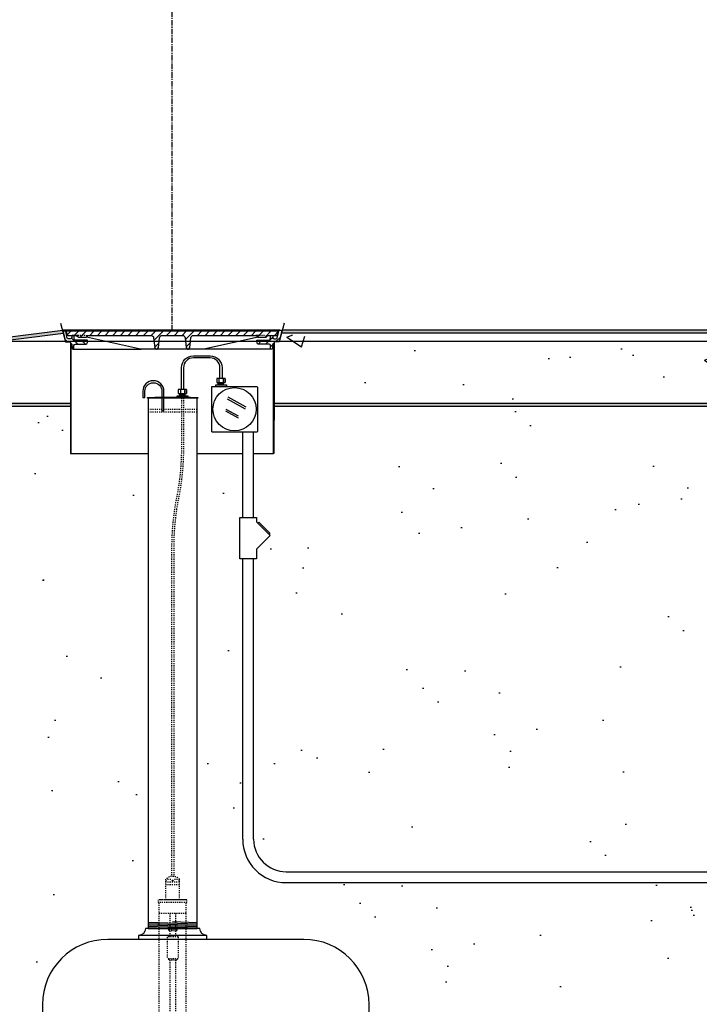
# Model space of a CAD drawing. Extents: x 1081 to 2220, y 0 to 2796.
# Tile 55 of 161: x 1494 to 1557, y 923 to 1014. Entities that reach past the tile are written whole.
import ezdxf

# ---------------------------------------------------------------- set-up
doc = ezdxf.new("R2010")
doc.units = 0
doc.header["$MEASUREMENT"] = 0
doc.header["$PDSIZE"] = 1
doc.linetypes.add('CENTER1', pattern=[0.6625, 0.5, -0.075, 0.0125, -0.075])
doc.linetypes.add('HIDDEN5', pattern=[0.05, 0.025, -0.025])
doc.layers.get('DEFPOINTS').update_dxf_attribs({"linetype": 'CONTINUOUS'})
for name, color, linetype in [('CENTERLINE', 3, 'CENTER1'), ('CONCRETE-HATCH', 2, 'CONTINUOUS'), ('CONDUIT', 2, 'CONTINUOUS'), ('DIM', 3, 'CONTINUOUS'), ('FREEZE-LINES', 8, 'CONTINUOUS'), ('GALV-4-PIPE', 4, 'CONTINUOUS'), ('J-BOX', 2, 'CONTINUOUS'), ('PEAGRAVEL-HATCH', 3, 'CONTINUOUS'), ('PROBE', 2, 'CONTINUOUS'), ('TANK-BUNG-OPENING-4', 3, 'CONTINUOUS'), ('TANK-MANHOLE-18', 2, 'CONTINUOUS'), ('TANK-MANHOLE-COVER-18', 2, 'CONTINUOUS'), ('TANK-MANHOLE-COVER-HATCH-18', 7, 'CONTINUOUS'), ('TANK-MANHOLE-HATCH-18', 7, 'CONTINUOUS'), ('TANK-SLAB', 6, 'CONTINUOUS'), ('TANK-UST', 5, 'CONTINUOUS')]:
    doc.layers.add(name, color=color, linetype=linetype)
doc.styles.add('SIMPLEX', font='simplex')
doc.dimstyles.new('DIM64', dxfattribs={"dimscale": 64, "dimtxt": 0.09375, "dimasz": 0.09375, "dimexe": 0.0625, "dimexo": 0.0625, "dimgap": 0.046875, "dimtad": 1, "dimdec": 4, "dimzin": 3, "dimdsep": 46, "dimlunit": 4, "dimtxsty": 'SIMPLEX', "dimcen": 0, "dimclrd": 256, "dimclre": 256, "dimclrt": 256, "dimadec": 0, "dimazin": 0, "dimtfac": 1, "dimtdec": 4, "dimtmove": 0, "dimatfit": 3, "dimfxl": 1, "dimfrac": 2, "dimtolj": 1, "dimtzin": 0, "dimarcsym": 0})
pattern_1 = [(45, (226.29254, -1e-11), (-0.35355339, 0.35355339), [])]

# ---------------------------------------------------------------- blocks, each defined once
blk = doc.blocks.new('*D55')
at = {"layer": 'DEFPOINTS', "color": 0, "transparency": 16777216}
for p in [(1389.622, 978.296), (1911.122, 974.015), (1911.122, 700.523)]:
    blk.add_point(p, dxfattribs=at)
at = {"layer": 'DIM', "lineweight": -2, "transparency": 16777216}
for p, q in [((1389.622, 974.296), (1389.622, 696.523)), ((1911.122, 970.015), (1911.122, 696.523)), ((1395.622, 700.523), (1905.122, 700.523))]:
    blk.add_line(p, q, dxfattribs=at)
at = {"layer": 'DIM', "transparency": 16777216}
for points in [[(1395.622, 701.523), (1395.622, 699.523), (1389.622, 700.523)], [(1905.122, 701.523), (1905.122, 699.523), (1911.122, 700.523)]]:
    blk.add_solid(points, dxfattribs=at)
at = {"layer": 'DIM', "transparency": 16777216, "insert": (1650.372, 708.095), "char_height": 6, "attachment_point": 5, "style": 'SIMPLEX'}
blk.add_mtext('\\A1;43\'-5 1/2" (F.V. TANK SLAB)', dxfattribs=at)

msp = doc.modelspace()

# ---------------------------------------------------------------- hatches: boundary and pattern name
at = {"layer": 'CONCRETE-HATCH'}
h = msp.add_hatch(dxfattribs=at)
h.set_pattern_fill('AR-CONC', color=256, scale=2.67, style=0)
h.set_pattern_definition([(50, (1801.769, 978.296), (19.15085, -1.6755), [2.0025, -22.0275]), (355, (1801.769, 978.296), (-3.7047, 20.0835), [1.602, -17.622]), (100.4514, (1803.365, 978.156), (15.4462, 18.408), [1.7019, -18.7205]), (46.184, (1801.769, 983.636), (28.4953, -4.4194), [3.0037, -33.0412]), (96.6356, (1804.143, 983.268), (24.9555, 26.009), [2.5528, -28.0807]), (351.184, (1801.77, 983.636), (24.9555, 26.009), [2.403, -26.433]), (21, (1804.439, 982.301), (15.9374, -10.7499), [2.0025, -22.0275]), (326, (1804.439, 982.3), (6.4965, 19.3615), [1.602, -17.622]), (71.4514, (1805.767, 981.405), (22.43394, 8.6116), [1.7019, -18.7205]), (37.5, (1801.769, 978.296), (0.32467, 8.88827), [0, -17.4084, 0, -17.889, 0, -17.68875]), (7.5, (1801.769, 978.296), (7.02396, 10.5308), [0, -10.1994, 0, -17.0079, 0, -6.74175]), (327.5, (1795.8146, 978.296), (14.25306, -0.60222), [0, -6.675, 0, -20.826, 0, -27.6345]), (317.5, (1793.145, 978.296), (15.57107, 2.6728), [0, -8.6775, 0, -13.8306, 0, -19.6245])])
h.paths.add_polyline_path([(1389.90306, 983.73346), (1490.28921, 983.73346), (1496.77762, 984.54451), (1498.36036, 984.54451), (1498.97493, 982.24853), (1498.97493, 978.29596), (1389.90306, 978.29596)])
h = msp.add_hatch(dxfattribs=at)
h.set_pattern_fill('AR-CONC', color=256, scale=2.67, style=0)
h.set_pattern_definition([(50, (1730.472, 978.296), (19.1508, -1.6755), [2.0025, -22.0275]), (355, (1730.472, 978.296), (-3.7047, 20.0835), [1.602, -17.622]), (100.451, (1732.068, 978.156), (15.4462, 18.408), [1.7019, -18.7205]), (46.184, (1730.472, 983.636), (28.4953, -4.4194), [3.0037, -33.0412]), (96.636, (1732.846, 983.268), (24.9555, 26.009), [2.5528, -28.0807]), (351.184, (1730.472, 983.636), (24.9555, 26.009), [2.403, -26.433]), (21, (1733.142, 982.301), (15.9374, -10.7499), [2.0025, -22.0275]), (326, (1733.142, 982.3), (6.4965, 19.3615), [1.602, -17.622]), (71.451, (1734.47, 981.405), (22.434, 8.6116), [1.7019, -18.7205]), (37.5, (1730.472, 978.296), (0.32467, 8.88827), [0, -17.4084, 0, -17.889, 0, -17.68875]), (7.5, (1730.472, 978.296), (7.02396, 10.5308), [0, -10.1994, 0, -17.0079, 0, -6.74175]), (327.5, (1724.518, 978.296), (14.25306, -0.60222), [0, -6.675, 0, -20.826, 0, -27.6345]), (317.5, (1721.848, 978.296), (15.5711, 2.6728), [0, -8.6775, 0, -13.8306, 0, -19.6245])])
h.paths.add_polyline_path([(1517.69485, 983.87998), (1517.72136, 983.9299), (1517.76619, 983.95668), (1518.15208, 983.95668), (1518.36067, 984.73595), (1526.38058, 983.73346), (1557.51432, 983.73346), (1559.77546, 984.4109), (1559.77546, 983.19434), (1559.9746, 983.3001), (1559.13253, 982.15169), (1559.13253, 979.40169), (1559.13253, 979.45255), (1559.13253, 977.7338), (1517.69485, 978.29596)])
at = {"layer": 'PEAGRAVEL-HATCH'}
h = msp.add_hatch(dxfattribs=at)
h.set_pattern_fill('AR-SAND', color=256, scale=7.5)
h.set_pattern_definition([(37.5, (4453.442, -279.832), (-0.47245, 14.45118), [0, -11.4, 0, -12.75, 0, -12.1875]), (7.5, (4453.442, -279.832), (13.27333, 21.1661), [0, -6.15, 0, -10.275, 0, -3.9375]), (327.5, (4444.217, -279.832), (23.356064, 0.042443), [0, -3.75, 0, -13.5, 0, -17.625]), (317.5, (4444.217, -279.832), (22.54595, 6.58257), [0, -1.875, 0, -8.85, 0, -10.125])])
edge = h.paths.add_edge_path()
edge.add_line((1355.07762, 854.52328), (1354.83608, 855.11144))
edge.add_line((1354.83608, 855.11144), (1353.51403, 857.87883))
edge.add_line((1353.51403, 857.87883), (1351.62525, 863.7034))
edge.add_line((1351.62525, 863.7034), (1349.70261, 868.85813))
edge.add_line((1349.70261, 868.85813), (1348.14753, 873.06289))
edge.add_line((1348.14753, 873.06289), (1345.5039, 878.31885))
edge.add_line((1345.5039, 878.31885), (1343.89699, 880.94683))
edge.add_line((1343.89699, 880.94683), (1342.86027, 883.57481))
edge.add_line((1342.86027, 883.57481), (1341.98059, 885.73274))
edge.add_line((1341.98059, 885.73274), (1339.69828, 889.88196))
edge.add_line((1339.69828, 889.88196), (1337.10649, 895.13792))
edge.add_line((1337.10649, 895.13792), (1334.46286, 903.54745))
edge.add_line((1334.46286, 903.54745), (1332.33759, 909.32901))
edge.add_line((1332.33759, 909.32901), (1330.26416, 914.05937))
edge.add_line((1330.26416, 914.05937), (1328.65724, 918.26414))
edge.add_line((1328.65724, 918.26414), (1327.62053, 921.94331))
edge.add_line((1327.62053, 921.94331), (1324.45854, 926.67367))
edge.add_line((1324.45854, 926.67367), (1273.23821, 982.01471))
edge.add_line((1273.23821, 982.01471), (1294.36544, 982.01471))
edge.add_line((1294.36544, 982.01471), (1294.36544, 978.01471))
edge.add_line((1294.36544, 978.01471), (1498.97493, 978.01471))
edge.add_line((1498.97493, 978.01471), (1498.97493, 976.75093))
edge.add_line((1498.97493, 976.75093), (1498.99022, 973.7036))
edge.add_line((1498.99022, 973.7036), (1506.12181, 973.7036))
edge.add_line((1506.12181, 973.7036), (1506.12181, 930.05328))
edge.add_line((1506.12181, 930.05328), (1505.87181, 930.05328))
edge.add_arc((1505.22261, 930.05328), 0.6492, 270, 360, ccw=False)
edge.add_line((1505.22261, 929.40408), (1502.41142, 929.05328))
edge.add_arc((1502.41142, 923.05328), 6, 450, 540)
edge.add_line((1496.41142, 923.05328), (1496.41142, 915.52328))
edge.add_line((1496.41142, 915.52328), (1495.37181, 915.52328))
edge.add_line((1495.37181, 915.52328), (1494.37181, 917.52328))
edge.add_line((1494.37181, 917.52328), (1489.37181, 917.52328))
edge.add_line((1489.37181, 917.52328), (1488.37181, 915.52328))
edge.add_line((1488.37181, 915.52328), (1483.8358, 915.52328))
edge.add_arc((1486.68848, 854.52328), 61.06667, 452.6775035, 540)
edge.add_line((1425.62181, 854.52328), (1355.07762, 854.52328))
h = msp.add_hatch(dxfattribs=at)
h.set_pattern_fill('AR-SAND', color=256, scale=7.5, style=0)
h.set_pattern_definition([(37.5, (1730.472, 974.765), (-0.47245, 14.4512), [0, -11.4, 0, -12.75, 0, -12.1875]), (7.5, (1730.472, 974.765), (13.2733, 21.1661), [0, -6.15, 0, -10.275, 0, -3.9375]), (327.5, (1721.247, 974.765), (23.3561, 0.04244), [0, -3.75, 0, -13.5, 0, -17.625]), (317.5, (1721.247, 974.765), (22.546, 6.5826), [0, -1.875, 0, -8.85, 0, -10.125])])
h.paths.add_polyline_path([(1517.69485, 978.01471), (1570.27181, 978.01471), (1570.27181, 974.76471), (1517.69485, 974.76471)])
h = msp.add_hatch(dxfattribs=at)
h.set_pattern_fill('AR-SAND', color=256, scale=7.5, style=0)
h.set_pattern_definition([(37.5, (1737.345, 935.266), (-0.47245, 14.4512), [0, -11.4, 0, -12.75, 0, -12.1875]), (7.5, (1737.345, 935.266), (13.2733, 21.1661), [0, -6.15, 0, -10.275, 0, -3.9375]), (327.5, (1728.12, 935.266), (23.3561, 0.04244), [0, -3.75, 0, -13.5, 0, -17.625]), (317.5, (1728.12, 935.266), (22.546, 6.5826), [0, -1.875, 0, -8.85, 0, -10.125])])
h.paths.add_polyline_path([(1517.34305, 966.17094), (1517.2252, 966.2888), (1517.30377, 966.36737), (1516.28236, 967.38877), (1516.20379, 967.3102), (1516.08594, 967.42806), (1516.08594, 967.8028), (1515.80814, 967.8028), (1515.80814, 973.7036), (1517.63241, 973.7036), (1517.68095, 973.7036), (1517.68095, 974.76471), (1563.39871, 974.76471), (1563.39871, 935.26579), (1518.80814, 935.26579, -0.41421356), (1515.80814, 938.26579), (1515.80814, 964.02491), (1516.08594, 964.02491), (1516.08594, 964.91382)])
h = msp.add_hatch(dxfattribs=at)
h.set_pattern_fill('AR-SAND', color=256, scale=7.5, style=0)
h.set_pattern_definition([(37.5, (1731.579, 915.523), (-0.47245, 14.4512), [0, -11.4, 0, -12.75, 0, -12.1875]), (7.5, (1731.579, 915.523), (13.2733, 21.1661), [0, -6.15, 0, -10.275, 0, -3.9375]), (327.5, (1722.354, 915.523), (23.3561, 0.04244), [0, -3.75, 0, -13.5, 0, -17.625]), (317.5, (1722.354, 915.523), (22.546, 6.5826), [0, -1.875, 0, -8.85, 0, -10.125])])
h.paths.add_polyline_path([(1510.62181, 973.7036), (1514.80814, 973.7036), (1514.80814, 967.8028), (1514.53033, 967.8028), (1514.53033, 964.02491), (1514.80814, 964.02491), (1514.80814, 938.26579, 0.41421356), (1518.80814, 934.26579), (1566.91905, 934.26579), (1566.91905, 933.8686), (1567.10468, 933.8686), (1567.10468, 933.91464), (1567.66155, 933.91464), (1567.66155, 933.8686), (1568.17219, 933.8329), (1568.17219, 933.42001), (1568.29594, 933.42001), (1568.29594, 932.52282), (1568.91469, 932.52282), (1568.91469, 923.02328, -0.41421356), (1569.16469, 922.77328), (1569.16469, 921.77328), (1568.28124, 921.77328), (1568.04471, 921.77328), (1568.78124, 920.45804), (1568.78124, 920.05969, 0.41421356), (1569.03124, 919.80969), (1569.16469, 919.80969), (1569.16469, 915.52328), (1561.37181, 915.52328), (1560.37181, 917.52328), (1555.37181, 917.52328), (1554.37181, 915.52328), (1544.87181, 915.52328), (1543.87181, 917.52328), (1538.87181, 917.52328), (1537.87181, 915.52328), (1528.37181, 915.52328), (1527.37181, 917.52328), (1526.40987, 917.52328), (1526.40987, 923.05328, 0.41421356), (1520.40987, 929.05328), (1511.52101, 929.05328), (1511.52101, 929.40408, -0.41421356), (1510.87181, 930.05328), (1510.62181, 930.05328)])
at = {"layer": 'TANK-MANHOLE-COVER-HATCH-18', "linetype": 'Continuous'}
h = msp.add_hatch(dxfattribs=at)
h.set_pattern_fill('LINE', color=256, scale=4, angle=45, style=0)
h.set_pattern_definition(pattern_1)
h.paths.add_polyline_path([(1518.0949, 984.92178), (1518.08936, 984.85798), (1517.99744, 984.60612, -0.31505809), (1517.90937, 984.54451), (1517.15728, 984.54451, 0.20068244), (1517.09053, 984.5166), (1516.99099, 984.41569, -0.20068244), (1516.92425, 984.38778), (1516.58444, 984.38778), (1516.24464, 984.38778, -0.20067998), (1516.1779, 984.41569), (1516.07835, 984.5166, 0.20067998), (1516.01161, 984.54451), (1510.29294, 984.54451, 0.38336671), (1510.04435, 984.32108), (1509.94887, 983.42753, -0.38336671), (1509.7935, 983.28788), (1509.76668, 983.28788, -0.38336671), (1509.61131, 983.42753), (1509.51587, 984.32073, 0.38376912), (1509.2669, 984.54451), (1507.40413, 984.54451, 0.38581775), (1507.15358, 984.31895), (1507.05977, 983.42777, -0.38381878), (1506.90438, 983.28788), (1506.87611, 983.28788, -0.38381878), (1506.72072, 983.42777), (1506.62673, 984.32069, 0.38381878), (1506.3781, 984.54451), (1500.65803, 984.54451, 0.20067998), (1500.59129, 984.5166), (1500.49174, 984.41569, -0.20067998), (1500.425, 984.38778), (1500.0852, 984.38778), (1499.74539, 984.38778, -0.20068244), (1499.67865, 984.41569), (1499.57911, 984.5166, 0.20068244), (1499.51237, 984.54451), (1498.76166, 984.54451, -0.31505687), (1498.67359, 984.60612), (1498.58167, 984.85798), (1498.57612, 984.92178), (1508.33482, 984.92178)])
at = {"layer": 'TANK-MANHOLE-HATCH-18', "linetype": 'Continuous'}
h = msp.add_hatch(dxfattribs=at)
h.set_pattern_fill('LINE', color=256, scale=4, angle=135, style=0)
h.set_pattern_definition([(135, (226.29254, -1e-11), (-0.35355339, -0.35355339), [])])
h.paths.add_polyline_path([(1499.10538, 984.36321), (1499.11153, 984.48516, -0.39953151), (1499.17395, 984.54451), (1499.25297, 984.54451, -0.39923087), (1499.31539, 984.48523), (1499.33482, 984.1076), (1500.56094, 984.1076), (1500.54982, 983.90744, -0.39805028), (1500.36261, 983.73034), (1499.43473, 983.73034, 0.39889443), (1499.3099, 983.61191), (1499.29596, 983.3471, -0.46914088), (1499.21891, 983.28962, -0.45806569), (1499.14202, 983.34482), (1499.10736, 983.73304, 0.38836603), (1499.04511, 983.78998), (1498.99223, 983.78998), (1498.98671, 983.88936, 0.40020821), (1498.89236, 983.97861), (1498.61193, 983.97861, -0.34818324), (1498.49016, 984.07537), (1498.27232, 985.01471), (1498.45541, 985.01471, -0.34699278), (1498.54579, 984.94341), (1498.69536, 984.30212, 0.34858266), (1498.78666, 984.22966), (1498.96493, 984.22966, 0.39953151)])
h = msp.add_hatch(dxfattribs=at)
h.set_pattern_fill('LINE', color=256, scale=4, angle=45, style=0)
h.set_pattern_definition(pattern_1)
h.paths.add_polyline_path([(1517.56367, 983.73304), (1517.52901, 983.34482, -0.45806569), (1517.45212, 983.28962, -0.46914088), (1517.37507, 983.3471), (1517.36113, 983.61191, 0.39889443), (1517.2363, 983.73034), (1516.30842, 983.73034, -0.39805028), (1516.12121, 983.90744), (1516.11009, 984.1076), (1517.33621, 984.1076), (1517.35565, 984.48523, -0.39923087), (1517.41806, 984.54451), (1517.49708, 984.54451, -0.39953151), (1517.5595, 984.48516), (1517.56565, 984.36321, 0.39953151), (1517.7061, 984.22966), (1517.88437, 984.22966, 0.34858266), (1517.97567, 984.30212), (1518.12524, 984.94341, -0.34699278), (1518.21562, 985.01471), (1518.39871, 985.01471), (1518.18087, 984.07537, -0.34818324), (1518.0591, 983.97861), (1517.77867, 983.97861, 0.40020821), (1517.68432, 983.88936), (1517.6788, 983.78998), (1517.62592, 983.78998, 0.38836603)])
at = {"layer": 'TANK-SLAB'}
h = msp.add_hatch(color=256, dxfattribs=at)
h.paths.add_polyline_path([(1437.82722, 984.01471), (1437.79612, 983.73346), (1490.28921, 983.73346), (1498.33558, 984.73926), (1498.2717, 985.01471), (1490.2717, 984.01471)])
h.paths.add_polyline_path([(1409.18727, 978.01471), (1409.18727, 978.29596), (1389.90306, 978.29596), (1389.90306, 983.73346), (1405.32876, 983.73346), (1405.32876, 984.01471), (1389.62181, 984.01471), (1389.62181, 978.01471)])
h.paths.add_polyline_path([(1433.93727, 978.29596), (1433.93727, 978.01471), (1498.99022, 978.01471), (1498.99022, 978.29596)])
for points in [[(1518.36762, 984.75141), (1518.44055, 985.03153), (1557.49681, 985.02343), (1559.77546, 985.03504), (1559.77546, 984.7516), (1557.51432, 984.74218)], [(1517.68095, 978.29596), (1559.11299, 978.29596), (1559.11299, 978.01471), (1517.68095, 978.01471)]]:
    msp.add_hatch(color=256, dxfattribs=at).paths.add_polyline_path(points)

# ---------------------------------------------------------------- linework, layer by layer
at = {"layer": 'CENTERLINE'}
msp.add_line((1508.33489, 985.01471), (1508.33489, 1029.15474), dxfattribs=at)
at = {"layer": 'CONDUIT'}
for p, q in [((1514.80814, 967.8028), (1514.80814, 975.66731)), ((1515.80814, 967.8028), (1515.80814, 975.66731)), ((1514.80814, 938.26579), (1514.80814, 964.02491)), ((1515.80814, 938.26579), (1515.80814, 964.02491)), ((1518.80814, 935.26579), (1563.87534, 935.26579)), ((1518.80814, 934.26579), (1563.87545, 934.26579))]:
    msp.add_line(p, q, dxfattribs=at)
msp.add_lwpolyline([(1516.08594, 967.42806), (1517.34305, 966.17094), (1516.08594, 964.91382), (1516.08594, 964.02491), (1514.53033, 964.02491), (1514.53033, 967.8028), (1516.08594, 967.8028)], close=True, dxfattribs=at)
msp.add_lwpolyline([(1516.20379, 967.3102), (1516.28236, 967.38877), (1517.30377, 966.36737), (1517.2252, 966.2888)], dxfattribs=at)
for radius in [4, 3]:
    msp.add_arc((1518.80814, 938.26579), radius, 180, 270, dxfattribs=at)
at = {"layer": 'DEFPOINTS'}
for points in [[(1498.05861, 985.6718), (1498.5177, 983.95668), (1498.9036, 983.95668), (1498.94843, 983.9299), (1498.97493, 983.87998), (1498.97493, 976.75093)], [(1518.61117, 985.6718), (1518.15208, 983.95668), (1517.76619, 983.95668), (1517.72136, 983.9299), (1517.69485, 983.87998), (1517.69485, 976.75093)]]:
    msp.add_lwpolyline(points, dxfattribs=at)
at = {"layer": 'FREEZE-LINES', "linetype": 'Continuous'}
msp.add_line((1080.74363, 984.01471), (2124.74363, 984.01471), dxfattribs=at)
at = {"layer": 'GALV-4-PIPE', "color": 7}
for p, q in [((1510.00712, 978.84073), (1506.73427, 978.84073)), ((1506.12181, 930.63353), (1510.62181, 930.48195)), ((1506.12181, 930.50846), (1510.62181, 930.35688)), ((1506.12181, 930.38338), (1510.62181, 930.23181)), ((1506.12181, 930.25831), (1510.62181, 930.10674)), ((1506.12181, 930.13324), (1508.49681, 930.05324)), ((1508.37181, 930.68281), (1510.62181, 930.60702))]:
    msp.add_line(p, q, dxfattribs=at)
at = {"layer": 'GALV-4-PIPE', "color": 7, "linetype": 'HIDDEN5'}
for p, q in [((1506.12181, 977.77823), (1510.62181, 977.77823)), ((1506.12181, 977.52823), (1510.62181, 977.52823))]:
    msp.add_line(p, q, dxfattribs=at)
at = {"layer": 'GALV-4-PIPE'}
msp.add_lwpolyline([(1509.94462, 978.77823), (1510.00712, 978.84073), (1510.68208, 978.84073), (1510.68208, 978.77823), (1506.05931, 978.77823), (1506.05931, 978.84073), (1506.73427, 978.84073), (1506.79677, 978.77823)], dxfattribs=at)
msp.add_lwpolyline([(1506.12181, 930.05328), (1506.12181, 930.05328), (1510.62181, 930.05328), (1510.62181, 930.05328), (1510.62181, 978.77823), (1506.12181, 978.77823)], close=True, dxfattribs=at)
at = {"layer": 'J-BOX', "color": 7}
for p, q in [((1515.12212, 977.95458), (1513.46973, 978.85993)), ((1515.07655, 977.77321), (1513.42416, 978.67857)), ((1514.40991, 976.94456), (1513.25201, 977.57897)), ((1514.4212, 977.12592), (1513.28184, 977.75018))]:
    msp.add_line(p, q, dxfattribs=at)
at = {"layer": 'J-BOX'}
msp.add_lwpolyline([(1511.96358, 975.72286), (1511.96358, 979.8005, -0.41421356), (1512.01913, 979.85605), (1516.09677, 979.85605, -0.41421356), (1516.15232, 979.8005), (1516.15232, 975.72286, -0.41421356), (1516.09677, 975.66731), (1512.01913, 975.66731, -0.41421356)], format="xyb", close=True, dxfattribs=at)
msp.add_circle((1514.05795, 977.76168), 1.98948, dxfattribs=at)
at = {"layer": 'PROBE'}
for p, q in [((1512.56334, 980.01356), (1512.56334, 980.22477)), ((1513.05219, 980.01356), (1513.05219, 980.22477)), ((1509.02347, 978.99823), (1509.02347, 979.20945)), ((1509.51232, 978.99823), (1509.51232, 979.20945))]:
    msp.add_line(p, q, dxfattribs=at)
at = {"layer": 'PROBE', "color": 7}
for p, q in [((1512.56334, 980.11916), (1513.05219, 980.11916)), ((1509.02347, 979.10384), (1509.51232, 979.10384))]:
    msp.add_line(p, q, dxfattribs=at)
at = {"layer": 'PROBE', "color": 1, "linetype": 'HIDDEN5'}
for p, q in [((1507.74681, 932.68501), (1507.74681, 934.57251)), ((1508.46556, 934.82251), (1508.27806, 934.82251)), ((1508.99681, 932.68501), (1508.99681, 934.57251)), ((1508.99681, 934.32251), (1507.74681, 934.32251)), ((1508.99681, 934.07251), (1507.74681, 934.07251)), ((1508.37181, 934.44751), (1508.37181, 934.32251)), ((1509.68431, 932.68501), (1507.05931, 932.68501)), ((1507.05931, 932.43501), (1507.05931, 932.68501)), ((1509.68431, 932.43501), (1507.05931, 932.43501)), ((1509.62181, 932.68501), (1507.12181, 932.68501)), ((1507.12181, 917.52251), (1507.12181, 932.43501)), ((1509.62181, 917.52251), (1509.62181, 932.43501)), ((1509.68431, 932.43501), (1509.68431, 932.68501)), ((1509.62181, 931.43501), (1507.12181, 931.43501)), ((1508.12181, 931.43501), (1508.12181, 929.95532)), ((1508.62181, 931.43501), (1508.62181, 929.95532)), ((1508.87181, 929.27251), (1507.87181, 929.27251)), ((1507.87181, 929.27251), (1507.87181, 927.27251)), ((1507.99681, 929.95532), (1507.99681, 929.83032)), ((1508.74681, 929.95532), (1507.99681, 929.95532)), ((1508.74681, 929.83032), (1507.99681, 929.83032)), ((1508.12181, 929.83032), (1508.12181, 929.27251)), ((1508.62181, 929.83032), (1508.62181, 929.27251)), ((1508.74681, 929.95532), (1508.74681, 929.83032)), ((1508.87181, 929.27251), (1508.87181, 927.27251)), ((1508.87181, 927.27251), (1507.87181, 927.27251)), ((1507.99681, 927.27251), (1507.99681, 927.14751)), ((1508.74681, 927.27251), (1508.74681, 927.14751)), ((1508.74681, 927.14751), (1507.99681, 927.14751)), ((1508.12181, 927.14751), (1508.12181, 920.95532)), ((1508.62181, 927.14751), (1508.62181, 920.95532))]:
    msp.add_line(p, q, dxfattribs=at)
at = {"layer": 'PROBE'}
msp.add_lwpolyline([(1509.17919, 979.55964), (1509.17919, 981.57746, -0.41421356), (1510.27294, 982.67121), (1511.81281, 982.67121, -0.41421356), (1512.90656, 981.57746), (1512.90656, 980.57496), (1512.71906, 980.57496), (1512.71906, 981.57746, 0.41421356), (1511.81281, 982.48371), (1510.27294, 982.48371, 0.41421356), (1509.36669, 981.57746), (1509.36669, 979.55964)], format="xyb", close=True, dxfattribs=at)
at = {"layer": 'PROBE', "color": 2}
msp.add_lwpolyline([(1507.5682, 978.84073), (1507.5682, 979.40981, 1), (1505.6307, 979.40981), (1505.6307, 978.84073), (1505.8182, 978.84073), (1505.8182, 979.40981, -1), (1507.3807, 979.40981), (1507.3807, 978.84073), (1507.3807, 977.61507), (1507.5682, 977.61507)], format="xyb", close=True, dxfattribs=at)
at = {"layer": 'PROBE'}
for points in [[(1512.32606, 979.85605), (1512.32606, 980.01356), (1513.30965, 980.01356), (1513.30965, 979.85605)], [(1508.78619, 978.84073), (1508.78619, 978.99823), (1509.76978, 978.99823), (1509.76978, 978.83659)]]:
    msp.add_lwpolyline(points, dxfattribs=at)
at = {"layer": 'PROBE', "color": 7}
for points in [[(1512.46385, 980.57496, 0.41421356), (1512.4326, 980.54371), (1512.4326, 980.25602, 0.41421356), (1512.46385, 980.22477)], [(1512.59145, 980.57496, -0.41421356), (1512.6227, 980.54371), (1512.6227, 980.25602, -0.41421356), (1512.59145, 980.22477)], [(1512.65395, 980.57496, 0.41421356), (1512.6227, 980.54371), (1512.6227, 980.25602, 0.41421356), (1512.65395, 980.22477)], [(1512.97167, 980.57496, -0.41421356), (1513.00292, 980.54371), (1513.00292, 980.25602, -0.41421356), (1512.97167, 980.22477)], [(1513.03417, 980.57496, 0.41421356), (1513.00292, 980.54371), (1513.00292, 980.25602, 0.41421356), (1513.03417, 980.22477)], [(1513.16177, 980.57496, -0.41421356), (1513.19302, 980.54371), (1513.19302, 980.25602, -0.41421356), (1513.16177, 980.22477)], [(1508.92398, 979.55964, 0.41421356), (1508.89273, 979.52839), (1508.89273, 979.2407, 0.41421356), (1508.92398, 979.20945)], [(1509.05158, 979.55964, -0.41421356), (1509.08283, 979.52839), (1509.08283, 979.2407, -0.41421356), (1509.05158, 979.20945)], [(1509.11408, 979.55964, 0.41421356), (1509.08283, 979.52839), (1509.08283, 979.2407, 0.41421356), (1509.11408, 979.20945)], [(1509.4318, 979.55964, -0.41421356), (1509.46305, 979.52839), (1509.46305, 979.2407, -0.41421356), (1509.4318, 979.20945)], [(1509.4943, 979.55964, 0.41421356), (1509.46305, 979.52839), (1509.46305, 979.2407, 0.41421356), (1509.4943, 979.20945)], [(1509.6219, 979.55964, -0.41421356), (1509.65315, 979.52839), (1509.65315, 979.2407, -0.41421356), (1509.6219, 979.20945)]]:
    msp.add_lwpolyline(points, format="xyb", dxfattribs=at)
at = {"layer": 'PROBE'}
for points in [[(1513.19302, 980.57496), (1512.4326, 980.57496), (1512.4326, 980.22477), (1513.19302, 980.22477)], [(1509.65315, 979.55964), (1508.89273, 979.55964), (1508.89273, 979.20945), (1509.65315, 979.20945)]]:
    msp.add_lwpolyline(points, close=True, dxfattribs=at)
at = {"layer": 'PROBE', "color": 1, "linetype": 'HIDDEN5', "flags": 128}
for points in [[(1509.17766, 978.77823), (1509.17738, 974.12838, -0.04596595), (1508.75246, 969.74551, 0.04711298), (1508.27806, 965.24786), (1508.27806, 956.23656), (1508.27806, 938.73991), (1508.27806, 934.82251)], [(1509.36516, 978.77823), (1509.36484, 974.11824, -0.04593196), (1508.93552, 969.70451, 0.04717402), (1508.46556, 965.25969), (1508.46556, 955.80587), (1508.46556, 938.30922), (1508.46556, 934.82251)]]:
    msp.add_lwpolyline(points, format="xyb", dxfattribs=at)
at = {"layer": 'PROBE', "linetype": 'Continuous'}
for centre in [(1513.16177, 980.25602), (1509.6219, 979.2407)]:
    msp.add_arc(centre, 0.03125, 270, 360, dxfattribs=at)
at = {"layer": 'PROBE', "color": 1, "linetype": 'HIDDEN5'}
for centre, radius, start, end in [((1508.25186, 934.18874), 0.63431, 87.6324466, 142.7698007), ((1508.05931, 934.1046), 0.46394, 47.6561357, 132.3438643), ((1508.68431, 934.1046), 0.46394, 47.6561357, 132.3438643), ((1508.49177, 934.18874), 0.63431, 37.2301993, 92.3675534)]:
    msp.add_arc(centre, radius, start, end, dxfattribs=at)
at = {"layer": 'TANK-BUNG-OPENING-4', "linetype": 'Continuous'}
msp.add_line((1511.52101, 929.40408), (1505.22261, 929.40408), dxfattribs=at)
msp.add_line((1511.52101, 929.40408), (1505.22261, 929.40408), dxfattribs=at)
msp.add_lwpolyline([(1511.52101, 929.05328), (1511.52101, 929.40408, -0.41421356), (1510.87181, 930.05328), (1505.87181, 930.05328, -0.41421356), (1505.22261, 929.40408), (1505.22261, 929.05328)], format="xyb", dxfattribs=at)
msp.add_lwpolyline([(1511.52101, 929.05328), (1511.52101, 929.40408, -0.41421356), (1510.87181, 930.05328), (1505.87181, 930.05328, -0.41421356), (1505.22261, 929.40408), (1505.22261, 929.05328)], format="xyb", dxfattribs=at)
at = {"layer": 'TANK-MANHOLE-18', "color": 7, "linetype": 'Continuous'}
for p, q in [((1518.20314, 985.01471), (1498.45541, 985.01471)), ((1499.21831, 983.28788), (1505.48655, 983.28788)), ((1517.45133, 983.28788), (1511.18386, 983.28788)), ((1499.03738, 973.7036), (1506.12181, 973.7036)), ((1510.62181, 973.7036), (1514.80814, 973.7036)), ((1515.80814, 973.7036), (1517.63241, 973.7036))]:
    msp.add_line(p, q, dxfattribs=at)
at = {"layer": 'TANK-MANHOLE-18', "color": 5, "linetype": 'Continuous'}
msp.add_line((1499.25299, 984.54451), (1499.17531, 984.54451), dxfattribs=at)
at = {"layer": 'TANK-MANHOLE-18', "linetype": 'Continuous'}
for points in [[(1499.17395, 984.54451, 0.39953151), (1499.11153, 984.48516), (1499.10538, 984.36321, -0.39953151), (1498.96493, 984.22966), (1498.78666, 984.22966, -0.34858266), (1498.69536, 984.30212), (1498.54602, 984.94238, 0.35017412), (1498.45541, 985.01471), (1498.27232, 985.01471), (1498.49008, 984.0757, 0.3489397), (1498.61193, 983.97861), (1498.89236, 983.97861, -0.39805274), (1498.98667, 983.89006), (1498.99223, 983.78998), (1499.04511, 983.78998, -0.38836603), (1499.10736, 983.73304), (1499.14202, 983.34482, 0.38836603), (1499.20427, 983.28788), (1499.23355, 983.28788, 0.39889443), (1499.29596, 983.3471), (1499.3099, 983.61191, -0.39889443), (1499.43473, 983.73034), (1500.36261, 983.73034, 0.39805028), (1500.54982, 983.90744), (1500.56094, 984.1076), (1499.33482, 984.1076), (1499.31539, 984.48523, 0.39923087), (1499.25297, 984.54451)], [(1517.49708, 984.54451, -0.39953151), (1517.5595, 984.48516), (1517.56565, 984.36321, 0.39953151), (1517.7061, 984.22966), (1517.88437, 984.22966, 0.34858266), (1517.97567, 984.30212), (1518.12501, 984.94238, -0.35017412), (1518.21562, 985.01471), (1518.39871, 985.01471), (1518.18095, 984.0757, -0.3489397), (1518.0591, 983.97861), (1517.77867, 983.97861, 0.39805274), (1517.68436, 983.89006), (1517.6788, 983.78998), (1517.62592, 983.78998, 0.38836603), (1517.56367, 983.73304), (1517.52901, 983.34482, -0.38836603), (1517.46676, 983.28788), (1517.43748, 983.28788, -0.39889443), (1517.37507, 983.3471), (1517.36113, 983.61191, 0.39889443), (1517.2363, 983.73034), (1516.30842, 983.73034, -0.39805028), (1516.12121, 983.90744), (1516.11009, 984.1076), (1517.33621, 984.1076), (1517.35565, 984.48523, -0.39923087), (1517.41806, 984.54451)]]:
    msp.add_lwpolyline(points, format="xyb", close=True, dxfattribs=at)
for points in [[(1499.038, 983.75669), (1498.98946, 983.75669), (1498.98946, 973.7036), (1499.038, 973.7036), (1499.038, 983.78998)], [(1517.63303, 983.75669), (1517.68019, 983.75669), (1517.68019, 973.7036), (1517.63303, 973.7036), (1517.63303, 983.78998)]]:
    msp.add_lwpolyline(points, dxfattribs=at)
at = {"layer": 'TANK-MANHOLE-COVER-18', "linetype": 'Continuous'}
for p, q in [((1499.75093, 984.54451), (1499.51237, 984.54451)), ((1499.94233, 984.54451), (1499.84663, 984.54451)), ((1500.13236, 984.54451), (1500.03665, 984.54451)), ((1500.32376, 984.54451), (1500.22806, 984.54451)), ((1500.41947, 984.54451), (1500.65803, 984.54451)), ((1516.25017, 984.54451), (1516.01161, 984.54451)), ((1516.44158, 984.54451), (1516.34588, 984.54451)), ((1516.6316, 984.54451), (1516.5359, 984.54451)), ((1516.82301, 984.54451), (1516.72731, 984.54451)), ((1516.91872, 984.54451), (1517.15728, 984.54451))]:
    msp.add_line(p, q, dxfattribs=at)
msp.add_lwpolyline([(1508.33482, 984.92178), (1498.57612, 984.92178), (1498.58167, 984.85798), (1498.67359, 984.60612, 0.31505687), (1498.76166, 984.54451), (1499.51237, 984.54451, -0.20068244), (1499.57911, 984.5166), (1499.67865, 984.41569, 0.20068244), (1499.74539, 984.38778), (1500.0852, 984.38778), (1500.425, 984.38778, 0.20067998), (1500.49174, 984.41569), (1500.59129, 984.5166, -0.20067998), (1500.65803, 984.54451), (1506.3781, 984.54451, -0.38381878), (1506.62673, 984.32069), (1506.72072, 983.42777, 0.38381878), (1506.87611, 983.28788), (1506.90438, 983.28788, 0.38381878), (1507.05977, 983.42777), (1507.15376, 984.32069, -0.38381878), (1507.40413, 984.54451), (1509.2669, 984.54451, -0.38336671), (1509.51583, 984.32108), (1509.61131, 983.42753, 0.38336671), (1509.76668, 983.28788), (1509.7935, 983.28788, 0.38336671), (1509.94887, 983.42753), (1510.04435, 984.32108, -0.38336671), (1510.29294, 984.54451), (1516.01161, 984.54451, -0.20067998), (1516.07835, 984.5166), (1516.1779, 984.41569, 0.20067998), (1516.24464, 984.38778), (1516.58444, 984.38778), (1516.92425, 984.38778, 0.20068244), (1516.99099, 984.41569), (1517.09053, 984.5166, -0.20068244), (1517.15728, 984.54451), (1517.90937, 984.54451, 0.31505809), (1517.99744, 984.60612), (1518.08936, 984.85798), (1518.0949, 984.92178), (1508.33482, 984.92178)], format="xyb", dxfattribs=at)
at = {"layer": 'TANK-MANHOLE-COVER-18', "color": 1, "linetype": 'Continuous'}
msp.add_lwpolyline([(1516.21184, 984.39486), (1511.23789, 983.29379, -0.0545173), (1511.18386, 983.28788), (1505.48655, 983.28788, -0.05450917), (1505.43253, 983.29379), (1500.45781, 984.39486)], format="xyb", dxfattribs=at)
at = {"layer": 'TANK-SLAB'}
for p, q in [((1559.77549, 984.75152), (1518.36617, 984.75152)), ((1559.77549, 985.03275), (1518.44012, 985.03275)), ((1498.98883, 978.01471), (1433.93727, 978.01471)), ((1559.11299, 978.29596), (1517.67956, 978.29596)), ((1559.11299, 978.01471), (1517.67956, 978.01471))]:
    msp.add_line(p, q, dxfattribs=at)
for points in [[(1437.81102, 983.73346), (1490.28921, 983.73346), (1498.33558, 984.73926)], [(1437.82853, 984.01471), (1490.2717, 984.01471), (1498.2717, 985.01471)], [(1498.98883, 978.29596), (1433.93727, 978.29596)]]:
    msp.add_lwpolyline(points, dxfattribs=at)
at = {"layer": 'TANK-UST', "color": 5, "linetype": 'Continuous'}
msp.add_lwpolyline([(1526.40987, 917.52328), (1526.40987, 923.05328, 0.41421356), (1520.40987, 929.05328), (1502.41142, 929.05328, 0.41421356), (1496.41142, 923.05328), (1496.41142, 915.52328)], format="xyb", dxfattribs=at)

# ---------------------------------------------------------------- dimensions: what is measured, and where the dimension line sits
at = {"layer": 'DIM'}
dim = msp.add_linear_dim(base=(1911.12181, 700.52328), p1=(1389.62181, 978.29596), p2=(1911.12181, 974.01471), angle=0, text='<> (F.V. TANK SLAB)', dimstyle='DIM64', dxfattribs=at)
dim.commit()
dim.dimension.update_dxf_attribs({"geometry": '*D55', "text_midpoint": (1650.37181, 708.09471)})

doc.saveas('drawing.dxf')
